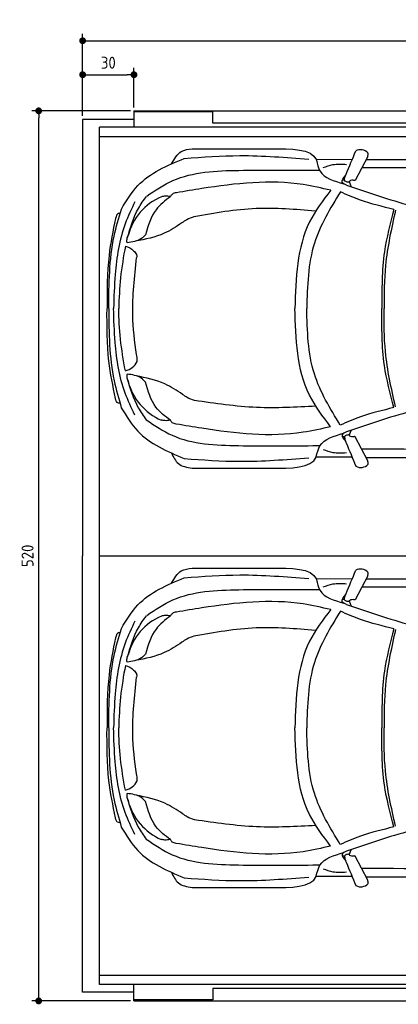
# Model space of a CAD drawing. Header units: millimetres. Extents: x 705 to 7297, y 78 to 5870.
# Tile 1 of 4: x 705 to 2918, y 117 to 5870. Entities that reach past the tile are written whole.
import ezdxf

# ---------------------------------------------------------------- set-up
doc = ezdxf.new("R2010")
doc.units = ezdxf.units.MM
doc.layers.get('0').update_dxf_attribs({"lineweight": 25})
doc.layers.add('4', color=3, linetype='Continuous', lineweight=25)
doc.layers.add('8', color=1, linetype='Continuous', lineweight=25)
doc.styles.get("Standard").update_dxf_attribs({"font": 'ISOCP.SHX'})
doc.dimstyles.new('GEN-ISO$0', dxfattribs={"dimscale": 20, "dimtxt": 3.5, "dimasz": 2, "dimexe": 2, "dimexo": 1, "dimgap": 1.5, "dimtad": 1, "dimdec": 1, "dimlfac": 0.1, "dimdsep": 46, "dimtxsty": 'Standard', "dimblk": 'PUNKT', "dimcen": 2, "dimclrd": 256, "dimclre": 256, "dimclrt": 2, "dimadec": 0, "dimazin": 0, "dimtp": 0.1, "dimtm": 0.1, "dimtfac": 0.71, "dimtdec": 1, "dimtmove": 2, "dimatfit": 3, "dimldrblk": 'PUNKT', "dimfxl": 1, "dimtolj": 1, "dimarcsym": 0})

# ---------------------------------------------------------------- blocks, each defined once
blk = doc.blocks.new('PUNKT')
at = {"layer": '4', "color": 0, "linetype": 'ByBlock'}
blk.add_line((-0.5, 0), (-1, 0), dxfattribs=at)
at = {"layer": '4', "color": 0, "linetype": 'ByBlock', "const_width": 0.5}
blk.add_lwpolyline([(-0.25, 0, 1), (0.25, 0, 1)], format="xyb", close=True, dxfattribs=at)
blk = doc.blocks.new('*D5')
at = {"layer": '4', "lineweight": -2, "transparency": 16777216}
for p, q in [((1072.8, 5307.3), (1072.8, 5786.9)), ((6272.8, 5307.3), (6272.8, 5786.9)), ((1112.8, 5746.9), (6232.8, 5746.9))]:
    blk.add_line(p, q, dxfattribs=at)
at = {"layer": 'DEFPOINTS', "color": 0, "transparency": 16777216}
for p in [(6272.8, 5746.9), (1072.8, 5287.3), (6272.8, 5287.3)]:
    blk.add_point(p, dxfattribs=at)
at = {"layer": '4', "lineweight": -2, "transparency": 16777216, "xscale": 40, "yscale": 40, "zscale": 40, "rotation": 180}
blk.add_blockref('PUNKT', (1072.8, 5746.9), dxfattribs=at)
at = {"layer": '4', "lineweight": -2, "transparency": 16777216, "xscale": 40, "yscale": 40, "zscale": 40}
blk.add_blockref('PUNKT', (6272.8, 5746.9), dxfattribs=at)
at = {"layer": '4', "color": 2, "transparency": 16777216, "insert": (3672.8, 5823.9), "char_height": 70, "attachment_point": 5}
blk.add_mtext('\\A1;520', dxfattribs=at)
blk = doc.blocks.new('*D6')
at = {"layer": '4', "lineweight": -2, "transparency": 16777216}
for p, q in [((1072.8, 5307.3), (1072.8, 5588.4)), ((1372.8, 5357.3), (1372.8, 5588.4)), ((1112.8, 5548.4), (1332.8, 5548.4))]:
    blk.add_line(p, q, dxfattribs=at)
at = {"layer": 'DEFPOINTS', "color": 0, "transparency": 16777216}
for p in [(1372.8, 5548.4), (1372.8, 5337.3), (1072.8, 5287.3)]:
    blk.add_point(p, dxfattribs=at)
at = {"layer": '4', "lineweight": -2, "transparency": 16777216, "xscale": 40, "yscale": 40, "zscale": 40, "rotation": 180}
blk.add_blockref('PUNKT', (1072.8, 5548.4), dxfattribs=at)
at = {"layer": '4', "lineweight": -2, "transparency": 16777216, "xscale": 40, "yscale": 40, "zscale": 40}
blk.add_blockref('PUNKT', (1372.8, 5548.4), dxfattribs=at)
at = {"layer": '4', "color": 2, "transparency": 16777216, "insert": (1222.8, 5618.6), "char_height": 70, "attachment_point": 5}
blk.add_mtext('\\A1;30', dxfattribs=at)
blk = doc.blocks.new('*D4')
at = {"layer": '4', "lineweight": -2, "transparency": 16777216}
for p, q in [((1352.8, 5337.3), (775.9, 5337.3)), ((815.9, 177.3), (815.9, 5297.3)), ((1352.8, 137.3), (775.9, 137.3))]:
    blk.add_line(p, q, dxfattribs=at)
at = {"layer": 'DEFPOINTS', "color": 0, "transparency": 16777216}
for p in [(815.9, 5337.3), (1372.8, 5337.3), (1372.8, 137.3)]:
    blk.add_point(p, dxfattribs=at)
at = {"layer": '4', "lineweight": -2, "transparency": 16777216, "xscale": 40, "yscale": 40, "zscale": 40}
for p, rotation in [((815.9, 5337.3), 90), ((815.9, 137.3), 270)]:
    blk.add_blockref('PUNKT', p, dxfattribs=dict(at, rotation=rotation))
at = {"layer": '4', "color": 2, "transparency": 16777216, "insert": (750.8, 2737.3), "char_height": 70, "attachment_point": 5, "rotation": 90}
blk.add_mtext('\\A1;520', dxfattribs=at)

msp = doc.modelspace()

# ---------------------------------------------------------------- linework, layer by layer
for p, q in [((1372.77, 5337.27), (4772.77, 5337.27)), ((1372.77, 5337.27), (1372.77, 5242.27)), ((1832.77, 5331.27), (1372.77, 5331.27)), ((1372.77, 5313.27), (1372.77, 5303.27)), ((1372.77, 5303.27), (1372.77, 5242.27)), ((1832.77, 5265.77), (1832.77, 5331.27)), ((1832.77, 5303.27), (1832.77, 5313.27)), ((1832.77, 5265.77), (1832.77, 5303.27)), ((1372.77, 5287.27), (1072.77, 5287.27)), ((1072.77, 5287.27), (1072.77, 2737.27)), ((1171.72, 232.27), (1171.72, 5242.27)), ((1454.17, 5242.27), (1171.72, 5242.27)), ((1372.77, 5242.27), (1175.07, 5242.27)), ((4551.19, 5242.27), (1454.17, 5242.27)), ((4122.78, 5265.77), (1832.77, 5265.77)), ((1858.41, 5265.77), (1859.07, 5265.77)), ((1171.72, 5187.27), (6020.52, 5187.27)), ((1072.77, 187.27), (1072.77, 2737.27)), ((1171.67, 2737.27), (6251.55, 2737.27)), ((1171.72, 287.27), (6020.52, 287.27)), ((1454.17, 232.27), (1171.72, 232.27)), ((1372.77, 232.27), (1175.07, 232.27)), ((1372.77, 171.27), (1372.77, 232.27)), ((1372.77, 137.27), (1372.77, 232.27)), ((4551.19, 232.27), (1454.17, 232.27)), ((1372.77, 187.27), (1072.77, 187.27)), ((1832.77, 208.77), (1832.77, 171.27)), ((4122.78, 208.77), (1832.77, 208.77)), ((1832.77, 208.77), (1832.77, 143.27)), ((1858.41, 208.77), (1859.07, 208.77)), ((1372.77, 161.27), (1372.77, 171.27)), ((1832.77, 143.27), (1372.77, 143.27)), ((1372.77, 137.27), (4772.77, 137.27)), ((1832.77, 171.27), (1832.77, 161.27))]:
    msp.add_line(p, q)
at = {"layer": '8'}
for p, q in [((2738.74, 5070.85), (2665.58, 4930.88)), ((2646.79, 5053.13), (2438.56, 5051.15)), ((2421.16, 4989.95), (2457.16, 4990.33)), ((2605.38, 4931.29), (2590.36, 4932)), ((2630.89, 4924.13), (2642.3, 4894.18)), ((2630.26, 3440.91), (2641.3, 3469.82)), ((2604.75, 3433.69), (2589.97, 3433.27)), ((2739.21, 3293.17), (2666.05, 3433.15)), ((2418.67, 3381.25), (2460.74, 3382.22)), ((2645.27, 3313.9), (2437.83, 3314.06)), ((2646.79, 2603.12), (2438.57, 2601.15)), ((2738.74, 2620.85), (2665.58, 2480.87)), ((2421.16, 2539.94), (2457.16, 2540.33)), ((2605.38, 2481.29), (2590.36, 2481.99)), ((2630.89, 2474.13), (2642.3, 2444.17)), ((2604.75, 983.68), (2589.97, 983.26)), ((2630.26, 990.91), (2641.3, 1019.82)), ((2739.22, 843.17), (2666.06, 983.14)), ((2418.68, 931.24), (2460.74, 932.21)), ((2645.27, 863.89), (2437.83, 864.05))]:
    msp.add_line(p, q, dxfattribs=at)
for centre, radius, start, end in [((2697.52, 5051.9), 58.46, 43.102017, 119.182295), ((2684.97, 5085.29), 55.62, 344.910428, 6.765274), ((4698.79, 10740.22), 6197.21, 250.355167, 254.006031), ((1667.24, 4523.98), 339.38, 113.265934, 165.55597), ((1303.83, 3911.88), 94.99, 281.223172, 335.902527), ((1666.95, 3841.88), 339.38, 194.395412, 246.685449), ((4693.23, -2376.93), 6197.21, 105.945352, 109.596216), ((2685.44, 3278.73), 55.62, 353.234726, 15.089572), ((2697.99, 3312.12), 58.46, 240.817705, 316.897983), ((2697.52, 2601.9), 58.46, 43.102017, 119.182295), ((2684.97, 2635.29), 55.62, 344.910428, 6.765274), ((4698.79, 8290.22), 6197.21, 250.355167, 254.006031), ((1667.24, 2073.98), 339.38, 113.265934, 165.55597), ((1303.83, 1461.87), 94.99, 281.223172, 335.902527), ((1666.95, 1391.88), 339.38, 194.395412, 246.685449), ((4693.23, -4826.93), 6197.21, 105.945352, 109.596216), ((2698, 862.11), 58.46, 240.817705, 316.897983), ((2685.44, 828.72), 55.62, 353.234726, 15.089572)]:
    msp.add_arc(centre, radius, start, end, dxfattribs=at)
for points in [[(1592.96, 5027.04), (1649.52, 5099.84), (1712.96, 5115.72)], [(1666.5, 5059.81), (1991.86, 5075.92), (2395.05, 5054.4)], [(1712.96, 5115.72), (2172.77, 5115.91)], [(2612.59, 4966.88), (2669.02, 5102.94)], [(1299.35, 4763.18), (1396.24, 4900.87), (1666.5, 5059.81)], [(2438.56, 5051.15), (2438.75, 5050.46), (2438.85, 5049.29)], [(2438.85, 5049.29), (2460.15, 4985), (2598.59, 4911.78)], [(2478.92, 5006.04), (2535.47, 5023.1), (2614.78, 5024.41)], [(5275.21, 4901.51), (4626.12, 4960.45), (2710.51, 5004.67)], [(1447.1, 4839.15), (1599.25, 4929.67), (1985.96, 4989.71), (2421.16, 4989.95)], [(2615.36, 4903.73), (2590.04, 4920.44), (2610.95, 4960.99)], [(2522.33, 4873.11), (2362.46, 4906.22), (1769.95, 4883.1), (1620.71, 4858.75)], [(2630.89, 4924.13), (2626.77, 4920.65), (2623.91, 4920.24)], [(2653.42, 4931.67), (2638.73, 4929.59), (2630.89, 4924.13)], [(1333.16, 4592.68), (1399.1, 4767.15), (1445.83, 4837.8)], [(1585.96, 4836.3), (1501.81, 4759.9), (1440.36, 4613.63)], [(1585.96, 4836.3), (1553.66, 4838.73), (1533.19, 4835.76)], [(1620.71, 4858.75), (1597.01, 4850.54), (1585.96, 4836.3)], [(2522.33, 4873.11), (2399, 4688.55), (2313.57, 4182.14)], [(2578.75, 4864.11), (2427.38, 4564.52), (2382.17, 4182.07)], [(2892.08, 4761.56), (2696.25, 4815.83), (2578.75, 4864.11)], [(1378.46, 4805.84), (1321.72, 4677.91), (1262.88, 4381.95), (1253.65, 4183.21)], [(1225.35, 4183.33), (1257.21, 4605.62), (1299.35, 4763.18)], [(1291.72, 4737.27), (1282.29, 4737.28), (1264.99, 4709.09)], [(1723.31, 4718.33), (1680.92, 4701.01), (1653.35, 4682.56)], [(2432.49, 4751.68), (2086.54, 4766.08), (1723.31, 4718.33)], [(2892.08, 4761.56), (2836.6, 4514.53), (2821.8, 4181.63)], [(2901.25, 4756.49), (2842.69, 4433.8), (2834, 4181.62)], [(1264.99, 4709.09), (1226.94, 4492.11), (1215.2, 4183.55)], [(1653.35, 4682.56), (1549.76, 4621.98), (1381.86, 4575.49)], [(1332.5, 4566.84), (1331.33, 4580.91), (1338.59, 4608.64)], [(1440.36, 4613.63), (1415.83, 4590.93), (1332.5, 4566.84)], [(1322.62, 4547.45), (1294.15, 4362.1), (1283.48, 4183.18)], [(1322.62, 4547.45), (1370.68, 4520.3), (1386.77, 4498.03)], [(1386.77, 4498.03), (1388.76, 4492.15), (1388.26, 4479.18)], [(1386.7, 3912.95), (1366.02, 4145.42), (1388.26, 4479.18)], [(1264.54, 3657.12), (1226.68, 3874.13), (1215.2, 4182.69)], [(1225.35, 4182.91), (1256.85, 3760.59), (1298.86, 3603)], [(1377.93, 3560.27), (1321.3, 3688.25), (1262.71, 3984.26), (1253.65, 4183)], [(1322.31, 3818.7), (1294, 4004.08), (1283.48, 4183.01)], [(2521.75, 3492.03), (2398.57, 3676.7), (2313.57, 4183.17)], [(2578.17, 3500.98), (2427.05, 3800.7), (2382.17, 4183.18)], [(2891.59, 3603.27), (2836.32, 3850.34), (2821.8, 4183.25)], [(2900.76, 3608.32), (2842.48, 3931.06), (2834, 4183.26)], [(1390.54, 3873.09), (1391.74, 3881.17), (1386.7, 3912.95)], [(1332.17, 3799.31), (1330.99, 3785.24), (1338.23, 3757.51)], [(1440, 3752.42), (1415.48, 3775.15), (1332.17, 3799.31)], [(1331.94, 3777.17), (1397.89, 3602.7), (1444.62, 3532.05)], [(1656.56, 3680.93), (1552.97, 3741.5), (1385.15, 3789.56)], [(1585.4, 3529.63), (1501.32, 3606.1), (1440, 3752.42)], [(1291.25, 3628.91), (1281.82, 3628.92), (1264.54, 3657.12)], [(1726.52, 3645.15), (1684.13, 3662.47), (1656.56, 3680.93)], [(2435.7, 3611.8), (2089.75, 3604.46), (1726.52, 3645.15)], [(1298.86, 3603), (1395.63, 3465.23), (1665.76, 3306.05)], [(2891.59, 3603.27), (2695.71, 3549.16), (2578.17, 3500.98)], [(1444.62, 3532.05), (1596.77, 3441.52), (1983.48, 3381.48), (2418.67, 3381.25)], [(1585.4, 3529.63), (1553.1, 3527.23), (1532.63, 3530.21)], [(1620.13, 3507.16), (1596.44, 3515.39), (1585.4, 3529.63)], [(2521.75, 3492.03), (2361.85, 3459.06), (1769.36, 3482.68), (1620.13, 3507.16)], [(2438.11, 3315.92), (2459.47, 3380.19), (2597.97, 3453.29)], [(2614.75, 3461.33), (2589.42, 3444.65), (2610.01, 3405.59)], [(5274.6, 3461.29), (4625.46, 3402.91), (2709.82, 3360.31)], [(2613.07, 3397.14), (2669.49, 3261.08)], [(2631.36, 3439.89), (2627.25, 3443.38), (2624.38, 3443.78)], [(2653.89, 3432.35), (2639.2, 3434.44), (2631.36, 3439.89)], [(1592.11, 3338.08), (1632.26, 3276.19), (1712.17, 3250.11)], [(2478.22, 3359.13), (2534.76, 3342.03), (2614.07, 3340.65)], [(1665.76, 3306.05), (1991.1, 3289.67), (2394.31, 3310.84)], [(2437.83, 3314.06), (2438.01, 3314.75), (2438.11, 3315.92)], [(1712.17, 3250.11), (2171.97, 3249.53)], [(1592.96, 2577.04), (1649.52, 2649.83), (1712.96, 2665.71)], [(1712.96, 2665.71), (2172.77, 2665.9)], [(2612.59, 2516.88), (2669.02, 2652.93)], [(1299.35, 2313.17), (1396.24, 2450.86), (1666.5, 2609.81)], [(1666.5, 2609.81), (1991.86, 2625.91), (2395.05, 2604.4)], [(2438.57, 2601.15), (2438.75, 2600.46), (2438.85, 2599.28)], [(2438.85, 2599.28), (2460.15, 2534.99), (2598.59, 2461.78)], [(1447.1, 2389.14), (1599.25, 2479.67), (1985.96, 2539.71), (2421.16, 2539.94)], [(2478.92, 2556.04), (2535.47, 2573.09), (2614.79, 2574.4)], [(5275.21, 2451.51), (4626.12, 2510.44), (2710.51, 2554.66)], [(2522.33, 2423.11), (2362.46, 2456.21), (1769.95, 2433.09), (1620.71, 2408.74)], [(2615.36, 2453.72), (2590.05, 2470.43), (2610.95, 2510.98)], [(2630.89, 2474.13), (2626.77, 2470.64), (2623.91, 2470.23)], [(2653.42, 2481.67), (2638.73, 2479.58), (2630.89, 2474.13)], [(2522.33, 2423.11), (2399, 2238.54), (2313.57, 1732.14)], [(1333.16, 2142.67), (1399.1, 2317.15), (1445.83, 2387.8)], [(1585.96, 2386.3), (1501.81, 2309.9), (1440.36, 2163.63)], [(1585.96, 2386.3), (1553.66, 2388.73), (1533.19, 2385.76)], [(1620.71, 2408.74), (1597.01, 2400.53), (1585.96, 2386.3)], [(2578.75, 2414.1), (2427.38, 2114.52), (2382.18, 1732.07)], [(2892.08, 2311.55), (2696.25, 2365.83), (2578.75, 2414.1)], [(1225.35, 1733.33), (1257.21, 2155.62), (1299.35, 2313.17)], [(1378.46, 2355.83), (1321.72, 2227.9), (1262.88, 1931.94), (1253.65, 1733.21)], [(2432.49, 2301.67), (2086.54, 2316.07), (1723.31, 2268.32)], [(2892.08, 2311.55), (2836.6, 2064.52), (2821.8, 1731.63)], [(2901.25, 2306.49), (2842.69, 1983.8), (2834, 1731.61)], [(1264.99, 2259.08), (1226.94, 2042.11), (1215.2, 1733.55)], [(1291.72, 2287.26), (1282.29, 2287.27), (1264.99, 2259.08)], [(1723.31, 2268.32), (1680.92, 2251), (1653.35, 2232.55)], [(1653.35, 2232.55), (1549.76, 2171.98), (1381.86, 2125.48)], [(1332.5, 2116.83), (1331.33, 2130.9), (1338.59, 2158.63)], [(1440.36, 2163.63), (1415.83, 2140.92), (1332.5, 2116.83)], [(1322.62, 2097.45), (1294.15, 1912.1), (1283.48, 1733.18)], [(1322.62, 2097.45), (1370.68, 2070.29), (1386.77, 2048.02)], [(1386.7, 1462.94), (1366.02, 1695.42), (1388.26, 2029.17)], [(1386.77, 2048.02), (1388.76, 2042.14), (1388.26, 2029.17)], [(1264.54, 1207.11), (1226.68, 1424.12), (1215.2, 1732.69)], [(1225.35, 1732.9), (1256.85, 1310.58), (1298.86, 1152.99)], [(1377.93, 1110.26), (1321.3, 1238.24), (1262.71, 1534.25), (1253.65, 1733)], [(1322.32, 1368.7), (1294, 1554.07), (1283.48, 1733)], [(2521.75, 1042.02), (2398.57, 1226.69), (2313.57, 1733.17)], [(2578.17, 1050.98), (2427.06, 1350.69), (2382.18, 1733.18)], [(2891.59, 1153.26), (2836.32, 1400.34), (2821.8, 1733.25)], [(2900.76, 1158.32), (2842.48, 1481.06), (2834, 1733.25)], [(1390.54, 1423.09), (1391.74, 1431.16), (1386.7, 1462.94)], [(1332.17, 1349.31), (1330.99, 1335.24), (1338.23, 1307.5)], [(1331.94, 1327.17), (1397.89, 1152.69), (1444.62, 1082.04)], [(1440, 1302.42), (1415.48, 1325.15), (1332.17, 1349.31)], [(1656.56, 1230.92), (1552.97, 1291.49), (1385.15, 1339.56)], [(1585.4, 1079.63), (1501.32, 1156.1), (1440, 1302.42)], [(1726.52, 1195.15), (1684.13, 1212.47), (1656.56, 1230.92)], [(1291.25, 1178.91), (1281.82, 1178.91), (1264.54, 1207.11)], [(1298.86, 1152.99), (1395.63, 1015.22), (1665.76, 856.05)], [(2435.7, 1161.8), (2089.76, 1154.45), (1726.52, 1195.15)], [(2891.59, 1153.26), (2695.71, 1099.15), (2578.17, 1050.98)], [(1444.62, 1082.04), (1596.77, 991.52), (1983.48, 931.47), (2418.68, 931.24)], [(1585.4, 1079.63), (1553.11, 1077.22), (1532.63, 1080.21)], [(1620.14, 1057.15), (1596.45, 1065.38), (1585.4, 1079.63)], [(2521.75, 1042.02), (2361.85, 1009.05), (1769.36, 1032.68), (1620.14, 1057.15)], [(2438.12, 865.92), (2459.47, 930.19), (2597.97, 1003.29)], [(2614.75, 1011.33), (2589.42, 994.64), (2610.01, 955.58)], [(2631.36, 989.89), (2627.25, 993.37), (2624.38, 993.78)], [(2653.9, 982.35), (2639.2, 984.43), (2631.36, 989.89)], [(5274.6, 1011.28), (4625.46, 952.9), (2709.82, 910.31)], [(2613.07, 947.13), (2669.49, 811.08)], [(1592.11, 888.08), (1632.26, 826.19), (1712.17, 800.1)], [(2437.83, 864.05), (2438.01, 864.74), (2438.12, 865.92)], [(2478.22, 909.13), (2534.76, 892.02), (2614.07, 890.65)], [(1665.76, 856.05), (1991.1, 839.66), (2394.31, 860.84)], [(1712.17, 800.1), (2171.97, 799.52)]]:
    msp.add_spline(points, degree=3, dxfattribs=at)
for points in [[(2172.77, 5115.91), (2291.63, 5116.54), (2410.5, 5117.18), (2438.56, 5051.15)], [(2710.51, 5004.67), (2708.31, 5004.21), (2706.11, 5003.76), (2703.91, 5003.29)], [(2709.82, 3360.31), (2707.61, 3360.77), (2705.41, 3361.23), (2703.42, 3361.65)], [(2171.97, 3249.53), (2290.84, 3248.79), (2409.71, 3248.06), (2437.83, 3314.06)], [(2172.77, 2665.9), (2291.63, 2666.54), (2410.5, 2667.17), (2438.57, 2601.15)], [(2710.51, 2554.66), (2708.31, 2554.21), (2706.11, 2553.75), (2703.91, 2553.29)], [(2171.97, 799.52), (2290.84, 798.79), (2409.71, 798.05), (2437.83, 864.05)], [(2709.82, 910.31), (2707.62, 910.76), (2705.42, 911.22), (2703.43, 911.64)]]:
    msp.add_open_spline(points, degree=3, dxfattribs=at)
for points, knots in [([(2729.14, 5052.49), (3078.83, 5054.02), (3644.31, 5055.85), (4209.77, 5053.07), (4425.56, 5051.67)], [30.8675023, 30.8675023, 30.8675023, 30.8675023, 135.7738464, 200.5104278, 200.5104278, 200.5104278, 200.5104278]), ([(2729.13, 3312.47), (3073.85, 3310.66), (3641.45, 3308.33), (4209.03, 3310.64), (4424.82, 3311.85)], [30.2317921, 30.2317921, 30.2317921, 30.2317921, 135.7738464, 200.5104278, 200.5104278, 200.5104278, 200.5104278]), ([(2729.14, 2602.48), (3078.83, 2604.02), (3644.31, 2605.84), (4209.77, 2603.07), (4425.56, 2601.67)], [30.8675023, 30.8675023, 30.8675023, 30.8675023, 135.7738464, 200.5104278, 200.5104278, 200.5104278, 200.5104278]), ([(2729.13, 862.46), (3073.85, 860.66), (3641.45, 858.32), (4209.04, 860.63), (4424.82, 861.85)], [30.2317921, 30.2317921, 30.2317921, 30.2317921, 135.7738464, 200.5104278, 200.5104278, 200.5104278, 200.5104278])]:
    msp.add_open_spline(points, degree=3, knots=knots, dxfattribs=at)
for points, end_tangent in [([(2623.91, 4920.24), (2607.05, 4925.54), (2612.59, 4966.88)], (3.2664106, 9.4514846)), ([(2665.58, 4930.88), (2661.25, 4929.99), (2653.42, 4931.67)], (-9.9397086, -1.0964456)), ([(2624.38, 3443.78), (2607.52, 3438.49), (2613.07, 3397.14)], (3.2664106, -9.4514846)), ([(2666.05, 3433.15), (2661.73, 3434.04), (2653.89, 3432.35)], (-9.9397086, 1.0964456)), ([(2623.91, 2470.23), (2607.05, 2475.53), (2612.59, 2516.88)], (0.3266411, 0.9451485)), ([(2665.58, 2480.87), (2661.25, 2479.98), (2653.42, 2481.67)], (-0.9939709, -0.1096446)), ([(2624.38, 993.78), (2607.52, 988.48), (2613.07, 947.13)], (0.3266411, -0.9451485)), ([(2666.06, 983.14), (2661.73, 984.03), (2653.9, 982.35)], (-0.9939709, 0.1096446))]:
    msp.add_spline(points, degree=3, dxfattribs=dict(at, end_tangent=end_tangent))

# ---------------------------------------------------------------- dimensions: what is measured, and where the dimension line sits
at = {"layer": '4'}
dim = msp.add_linear_dim(base=(6272.78, 5746.87), p1=(1072.77, 5287.27), p2=(6272.78, 5287.27), dimstyle='GEN-ISO$0', override={"dimtad": 3}, dxfattribs=at)
dim.commit()
dim.dimension.update_dxf_attribs({"geometry": '*D5', "text_midpoint": (3672.78, 5823.95), "dimtype": 160})
dim = msp.add_linear_dim(base=(1372.77, 5548.39), p1=(1072.77, 5287.27), p2=(1372.77, 5337.27), dimstyle='GEN-ISO$0', dxfattribs=at)
dim.commit()
dim.dimension.update_dxf_attribs({"geometry": '*D6', "text_midpoint": (1222.77, 5618.56), "dimtype": 160})
dim = msp.add_linear_dim(base=(815.85, 5337.27), p1=(1372.77, 137.27), p2=(1372.77, 5337.27), angle=90, dimstyle='GEN-ISO$0', dxfattribs=at)
dim.commit()
dim.dimension.update_dxf_attribs({"geometry": '*D4', "text_midpoint": (750.85, 2737.27)})

doc.saveas('drawing.dxf')
